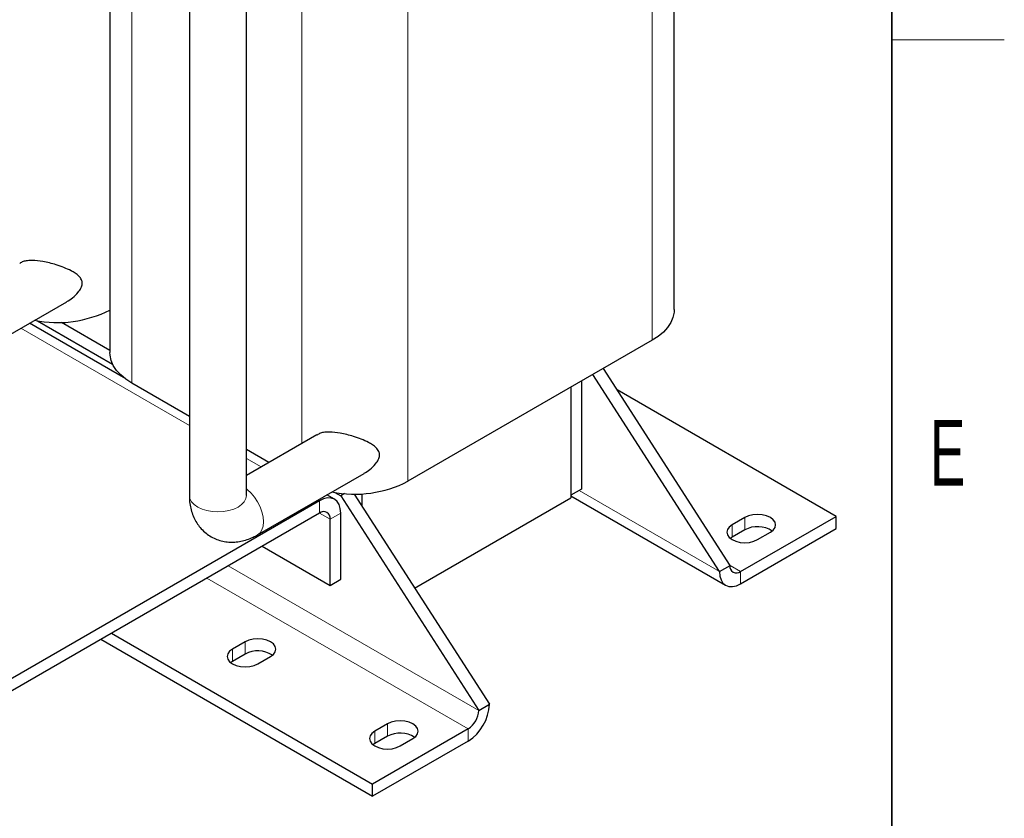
# Model space of a CAD drawing. Header units: millimetres. Extents: x 5 to 418, y 2 to 292.
# Tile 21 of 30: x 362 to 414, y 61 to 103. Entities that reach past the tile are written whole.
import ezdxf

# ---------------------------------------------------------------- set-up
doc = ezdxf.new("R2010")
doc.units = ezdxf.units.MM
doc.layers.add('SLD-0', color=7, linetype='Continuous')
doc.styles.add('SLDTEXTSTYLE0', font='TXT', dxfattribs={"width": 0.605})

msp = doc.modelspace()

# ---------------------------------------------------------------- linework, layer by layer
at = {"color": 7, "linetype": 'Continuous', "lineweight": 18}
for p, q in [((395.241, 86.239), (395.241, 113.9361)), ((367.5224, 83.9531), (367.5224, 111.6501)), ((376.5734, 80.7447), (376.5734, 106.4251)), ((382.2302, 78.7281), (382.2302, 106.4251)), ((361.6032, 86.88), (370.5845, 81.6952)), ((373.6245, 79.9402), (374.4021, 79.4913)), ((398.8218, 73.9227), (391.3434, 78.2399)), ((377.4424, 77.7362), (377.5181, 77.6925)), ((377.5181, 77.0392), (377.5181, 77.6925)), ((377.518, 77.0392), (378.0838, 76.7126)), ((378.6494, 77.0391), (378.0838, 76.7126)), ((400.1794, 76.1431), (400.1794, 76.7964)), ((399.5006, 75.7513), (399.5006, 76.4045)), ((372.6522, 74.2302), (386.0033, 66.5228)), ((399.9532, 73.9226), (399.3875, 74.2492)), ((371.5207, 73.5771), (385.4377, 65.543)), ((399.9532, 73.9226), (399.9532, 73.2694)), ((372.8794, 69.1351), (372.8794, 69.7883)), ((373.5583, 69.527), (373.5583, 70.1802)), ((381.1385, 65.151), (381.1385, 65.8042)), ((380.4596, 64.7591), (380.4596, 65.4124)), ((385.4377, 64.8898), (385.4377, 65.543))]:
    msp.add_line(p, q, dxfattribs=at)
at = {"color": 7, "linetype": 'Continuous', "lineweight": 25}
for p, q in [((396.4126, 87.8718), (396.4126, 113.8427)), ((366.3508, 108.9571), (366.3508, 85.5859)), ((370.5845, 108.6795), (370.5845, 77.9775)), ((373.6245, 77.9775), (373.6245, 108.6795)), ((358.725, 85.2184), (364.0539, 88.2947)), ((367.0695, 84.2653), (362.0718, 87.1505)), ((362.4954, 87.2792), (366.4958, 84.9698)), ((363.7666, 87.1985), (366.3508, 85.7066)), ((363.9416, 87.2059), (363.9416, 87.0974)), ((395.241, 86.239), (382.2302, 78.7281)), ((399.3875, 74.2493), (392.64, 84.7375)), ((370.5845, 82.1854), (367.5224, 83.9531)), ((391.4679, 84.0608), (391.4679, 78.3117)), ((398.8218, 73.9227), (392.0743, 84.4109)), ((390.9022, 83.7343), (390.9022, 77.9852)), ((390.9022, 83.7343), (390.9022, 77.8415)), ((405.0443, 76.8617), (393.3717, 83.6001)), ((377.3809, 81.2109), (373.6245, 79.0423)), ((374.8267, 79.7364), (373.6245, 80.4304)), ((374.222, 75.8771), (379.8931, 79.1509)), ((391.4679, 78.3117), (390.9022, 77.9852)), ((377.5181, 77.6925), (358.2848, 66.5893)), ((378.318, 77.7717), (377.9109, 78.0067)), ((378.3346, 78.1354), (378.6494, 77.9537)), ((378.8566, 78.0733), (378.6494, 77.9537)), ((378.6494, 77.9537), (386.0033, 66.5228)), ((379.3621, 78.0518), (386.569, 66.8494)), ((379.7808, 78.0621), (379.7808, 77.4009)), ((382.586, 73.0406), (390.9022, 77.8415)), ((390.9022, 77.9534), (399.1532, 73.1902)), ((377.5181, 77.0392), (358.2848, 65.9361)), ((378.0838, 73.1851), (378.0838, 76.7126)), ((378.6494, 73.5117), (378.6494, 77.0391)), ((400.1794, 76.7964), (399.5006, 76.4045)), ((399.9532, 73.9226), (405.0443, 76.8617)), ((405.0443, 76.2084), (405.0443, 76.8617)), ((400.1794, 76.1431), (399.5006, 75.7513)), ((399.9532, 73.2694), (405.0443, 76.2084)), ((399.5006, 75.7513), (399.4039, 75.686)), ((400.8582, 75.6207), (401.5371, 76.0126)), ((374.4628, 75.2755), (378.0838, 73.1851)), ((398.8218, 73.9227), (399.3875, 74.2493)), ((378.0838, 73.1851), (378.6494, 73.5117)), ((365.8638, 70.3114), (380.3465, 61.9507)), ((366.4296, 70.638), (380.3465, 62.6039)), ((373.5583, 70.1802), (372.8794, 69.7883)), ((373.5583, 69.527), (372.8794, 69.1351)), ((374.2371, 69.0046), (374.9159, 69.3964)), ((372.8794, 69.1351), (372.7827, 69.0698)), ((386.0033, 66.5228), (386.569, 66.8494)), ((381.1385, 65.8042), (380.4596, 65.4124)), ((385.4377, 65.543), (380.3465, 62.6039)), ((381.1385, 65.151), (380.4596, 64.7591)), ((385.4377, 64.8898), (380.3465, 61.9507)), ((380.4596, 64.7591), (380.3629, 64.6939)), ((381.8173, 64.6286), (382.4961, 65.0205)), ((380.3465, 61.9507), (380.3465, 62.6039))]:
    msp.add_line(p, q, dxfattribs=at)
at = {"color": 7, "linetype": 'Continuous', "lineweight": 25, "flags": 128}
for points in [[(396.4126, 87.8718), (396.4053, 87.7324), (396.347, 87.4556), (396.2314, 87.1848), (396.0602, 86.9241), (395.8357, 86.6772), (395.5613, 86.4477), (395.241, 86.239)], [(367.5224, 83.9531), (367.2021, 84.1618), (366.9277, 84.3913), (366.7032, 84.6382), (366.532, 84.8989), (366.4164, 85.1696), (366.3581, 85.4465), (366.3508, 85.5859)], [(378.6494, 77.0391), (378.6277, 77.2815), (378.5633, 77.4894), (378.4588, 77.6549), (378.3181, 77.7717), (378.1466, 77.8352), (377.951, 77.843), (377.7388, 77.7948), (377.5181, 77.6925)], [(401.5371, 76.0126), (401.6896, 76.1274), (401.7855, 76.261), (401.8182, 76.4045), (401.7855, 76.5479), (401.6896, 76.6816), (401.5371, 76.7964), (401.3382, 76.8844), (401.1067, 76.9398), (400.8582, 76.9587), (400.6098, 76.9398), (400.3782, 76.8844), (400.1794, 76.7964)], [(399.5006, 76.4045), (399.348, 76.2897), (399.2521, 76.156), (399.2194, 76.0126), (399.2521, 75.8692), (399.348, 75.7355), (399.5006, 75.6207), (399.6994, 75.5327), (399.931, 75.4773), (400.1794, 75.4584), (400.4279, 75.4773), (400.6594, 75.5327), (400.8582, 75.6207)], [(398.8218, 73.9227), (398.8435, 73.6804), (398.9079, 73.4725), (399.0125, 73.3069), (399.1532, 73.1902), (399.3246, 73.1267), (399.5202, 73.1189), (399.7324, 73.1671), (399.9532, 73.2694)], [(374.9159, 69.3964), (375.0685, 69.5112), (375.1644, 69.6449), (375.1971, 69.7883), (375.1644, 69.9318), (375.0685, 70.0654), (374.9159, 70.1802), (374.7171, 70.2683), (374.4856, 70.3236), (374.2371, 70.3425), (373.9886, 70.3236), (373.7571, 70.2683), (373.5583, 70.1802)], [(372.8794, 69.7883), (372.7269, 69.6735), (372.631, 69.5399), (372.5983, 69.3964), (372.631, 69.253), (372.7269, 69.1193), (372.8794, 69.0046), (373.0783, 68.9165), (373.3098, 68.8611), (373.5583, 68.8422), (373.8067, 68.8611), (374.0383, 68.9165), (374.2371, 69.0046)], [(382.4961, 65.0205), (382.6487, 65.1353), (382.7446, 65.2689), (382.7773, 65.4124), (382.7446, 65.5558), (382.6487, 65.6895), (382.4961, 65.8042), (382.2973, 65.8923), (382.0657, 65.9477), (381.8173, 65.9666), (381.5688, 65.9477), (381.3373, 65.8923), (381.1385, 65.8042)], [(380.4596, 65.4124), (380.3071, 65.2976), (380.2112, 65.1639), (380.1785, 65.0205), (380.2112, 64.8771), (380.3071, 64.7434), (380.4596, 64.6286), (380.6585, 64.5405), (380.89, 64.4852), (381.1385, 64.4663), (381.3869, 64.4852), (381.6185, 64.5405), (381.8173, 64.6286)]]:
    msp.add_lwpolyline(points, dxfattribs=at)
at = {"color": 7, "linetype": 'Continuous', "lineweight": 18, "flags": 128}
for points in [[(374.2216, 75.8769), (374.2221, 75.8772), (374.3558, 75.9881), (374.4551, 76.1453), (374.5163, 76.3428), (374.5369, 76.5731), (374.5163, 76.8271), (374.4551, 77.0952), (374.3558, 77.3672), (374.2221, 77.6324), (374.0592, 77.8808), (373.8734, 78.1027), (373.6718, 78.2898), (373.6245, 78.3267)], [(370.5845, 77.9775), (370.6137, 77.8063), (370.7002, 77.6417), (370.8406, 77.49), (371.0297, 77.3571), (371.26, 77.2479), (371.5228, 77.1668), (371.8079, 77.1169), (372.1045, 77.1001), (372.401, 77.1169), (372.6861, 77.1668), (372.9489, 77.2479), (373.1793, 77.3571), (373.3683, 77.49), (373.5088, 77.6417), (373.5953, 77.8063), (373.6245, 77.9775)]]:
    msp.add_lwpolyline(points, dxfattribs=at)
at = {"color": 7, "linetype": 'Continuous', "lineweight": 25}
for centre, radius, start, end in [((363.5567, 93.4042), 6.2183, 258.72515, 296.70135), ((379.3954, 84.2395), 6.1978, 258.69168, 297.21902), ((377.7389, 76.7685), 0.3494, 350.78596, 129.20329), ((400.8519, 74.8901), 1.4221, 56.64243, 118.21919), ((399.7323, 74.1933), 0.3494, 170.78596, 309.20329), ((374.2307, 68.2739), 1.4221, 56.64243, 118.21919), ((384.1127, 66.9611), 2.4589, 302.60548, 357.39452), ((384.7752, 66.5787), 1.2294, 302.60548, 357.39452), ((381.8109, 63.8979), 1.4221, 56.64243, 118.21919)]:
    msp.add_arc(centre, radius, start, end, dxfattribs=at)
for points, knots in [([(364.0518, 88.298), (364.1586, 88.3632), (364.3872, 88.5029), (364.6443, 88.7551), (364.8229, 89.0181), (364.8927, 89.2552), (364.8484, 89.4832), (364.7082, 89.6641), (364.5113, 89.8167), (364.2486, 89.9661), (363.9092, 90.1177), (363.5178, 90.2541), (363.1382, 90.362), (362.7108, 90.4554), (362.3037, 90.5039), (361.9593, 90.4854), (361.7198, 90.4471), (361.607, 90.3726), (361.5521, 90.3364)], [0, 0, 0, 0, 0.0679093, 0.1454195, 0.1957874, 0.2466831, 0.2913869, 0.3482971, 0.4001366, 0.4520979, 0.5335465, 0.6149818, 0.6794313, 0.7438081, 0.8467857, 0.8987953, 0.9507755, 1, 1, 1, 1]), ([(379.891, 79.1542), (379.9978, 79.2194), (380.2264, 79.3591), (380.4835, 79.6114), (380.6621, 79.8744), (380.7319, 80.1114), (380.6876, 80.3394), (380.5474, 80.5203), (380.3505, 80.6729), (380.0878, 80.8224), (379.7484, 80.9739), (379.357, 81.1103), (378.9774, 81.2182), (378.55, 81.3116), (378.1429, 81.3602), (377.7985, 81.3416), (377.559, 81.3033), (377.4462, 81.2288), (377.3913, 81.1926)], [0, 0, 0, 0, 0.0679093, 0.1454195, 0.1957874, 0.2466831, 0.2913869, 0.3482971, 0.4001366, 0.4520979, 0.5335465, 0.6149818, 0.6794313, 0.7438081, 0.8467857, 0.8987953, 0.9507755, 1, 1, 1, 1]), ([(370.5845, 77.9775), (370.5863, 77.8949), (370.5908, 77.6912), (370.6353, 77.3766), (370.7238, 77.0423), (370.8513, 76.7333), (371.015, 76.4517), (371.2194, 76.1916), (371.4642, 75.9613), (371.7457, 75.7701), (372.0465, 75.6279), (372.36, 75.5342), (372.6813, 75.4874), (373.0067, 75.4861), (373.3343, 75.5289), (373.6622, 75.6164), (373.9599, 75.7341), (374.143, 75.834), (374.222, 75.8771)], [0, 0, 0, 0, 0.0470962, 0.1160837, 0.1826083, 0.2468863, 0.3093802, 0.3706064, 0.4373688, 0.5022541, 0.5656433, 0.6280772, 0.6901425, 0.7525322, 0.8159641, 0.8811488, 0.948681, 1, 1, 1, 1]), ([(373.6244, 77.9668), (373.6246, 77.9656), (373.6254, 77.9605), (373.6249, 77.9702), (373.6245, 77.9775)], [0, 0, 0, 0, 0.2395371, 1, 1, 1, 1])]:
    msp.add_open_spline(points, degree=3, knots=knots, dxfattribs=at)
at = {"layer": 'SLD-0', "lineweight": 35}
msp.add_line((408, 12), (408, 282.5), dxfattribs=at)
at = {"layer": 'SLD-0', "lineweight": 18}
msp.add_line((408, 102.25), (414, 102.25), dxfattribs=at)

# ---------------------------------------------------------------- texts
at = {"layer": 'SLD-0', "insert": (410.9816, 82.0011), "char_height": 3.5, "attachment_point": 2, "style": 'SLDTEXTSTYLE0'}
msp.add_mtext('E', dxfattribs=at)

doc.saveas('drawing.dxf')
